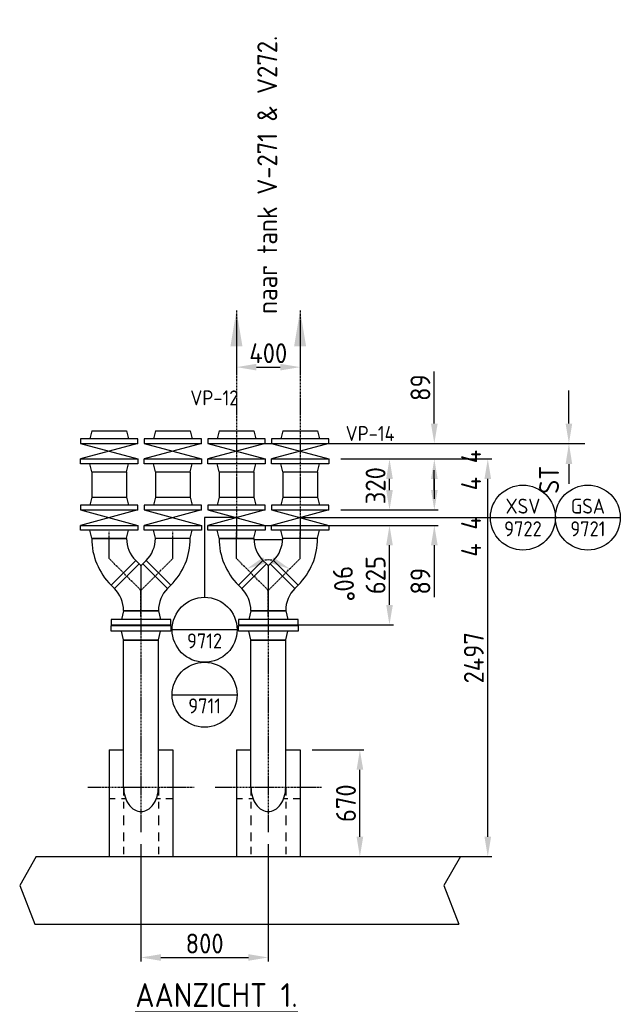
# Model space of a CAD drawing. Header units: metres. Extents: x -82085 to 58758, y -66901 to 95305.
# Tile 86 of 135: x 43506 to 47280, y 3990 to 10173. Entities that reach past the tile are written whole.
import ezdxf
from ezdxf.enums import TextEntityAlignment as Align

# ---------------------------------------------------------------- set-up
doc = ezdxf.new("R2010")
doc.units = ezdxf.units.M
doc.header["$MEASUREMENT"] = 0
doc.header["$PDSIZE"] = -1
doc.linetypes.add('CENTER-LN', pattern=[19, 10, -3, 3, -3])
doc.layers.get('0').update_dxf_attribs({"linetype": 'CONTINUOUS'})
doc.layers.get('DEFPOINTS').update_dxf_attribs({"linetype": 'CONTINUOUS'})
for name, color, linetype in [('3', 3, 'CONTINUOUS'), ('CL', 1, 'CENTER-LN'), ('DIM', 10, 'CONTINUOUS'), ('GEBOUW', 7, 'CONTINUOUS'), ('TEXT2', 7, 'CONTINUOUS')]:
    doc.layers.add(name, color=color, linetype=linetype)
doc.styles.add('ROMANS', font='iso.shx')
doc.styles.get("Standard").update_dxf_attribs({"font": 'iso.shx'})
doc.dimstyles.get("Standard").update_dxf_attribs({"dimtxt": 0.18, "dimasz": 0.18, "dimexe": 0.18, "dimexo": 0.0625, "dimgap": 0.09, "dimtad": 0, "dimtih": 1, "dimtoh": 1, "dimdec": 4, "dimzin": 0, "dimdsep": 46, "dimtxsty": 'Standard', "dimcen": 0.09, "dimadec": 0, "dimazin": 0, "dimtfac": 1, "dimtdec": 4, "dimtofl": 0, "dimtmove": 0, "dimatfit": 3, "dimfxl": 1, "dimtolj": 1, "dimtzin": 0, "dimarcsym": 0})

# ---------------------------------------------------------------- blocks, each defined once
blk = doc.blocks.new('*D245')
at = {"layer": 'DEFPOINTS', "color": 0, "transparency": 16777216}
for p in [(44867.9, 6788.9, -3239), (45018.4, 6773.5), (45267.9, 6788.9, -3239), (45067.9, 6588.9, -3239), (45067.9, 6588.9, -3239)]:
    blk.add_point(p, dxfattribs=at)
at = {"layer": 'DIM', "color": 0, "lineweight": -2, "transparency": 16777216}
blk.add_arc((45067.9, 6588.9), 191, 83.19282, 96.80718, dxfattribs=at)
at = {"layer": 'DIM', "color": 0, "transparency": 16777216}
for points in [[(45054.3, 6759.9), (45036.1, 6797.4), (44932.8, 6724)], [(45099.6, 6797.4), (45081.4, 6759.9), (45202.9, 6724)]]:
    blk.add_solid(points, dxfattribs=at)
at = {"layer": 'DIM', "color": 0, "transparency": 16777216, "insert": (45542.7, 6629), "char_height": 125, "attachment_point": 5, "rotation": 274.82282}
blk.add_mtext('\\A1;90°', dxfattribs=at)
blk = doc.blocks.new('*D117')
at = {"layer": 'DEFPOINTS', "color": 0, "transparency": 16777216}
for p in [(44687.9, 6997.3, -3239), (45829.5, 6997.3), (44880.4, 6372.6, -3239)]:
    blk.add_point(p, dxfattribs=at)
at = {"layer": 'DIM', "color": 0, "lineweight": -2, "transparency": 16777216}
for p, q in [((44762.9, 6997.3), (45854.5, 6997.3)), ((45829.5, 6497.6), (45829.5, 6872.3)), ((44955.4, 6372.6), (45854.5, 6372.6))]:
    blk.add_line(p, q, dxfattribs=at)
at = {"layer": 'DIM', "color": 0, "transparency": 16777216}
for points in [[(45808.7, 6872.3), (45850.4, 6872.3), (45829.5, 6997.3)], [(45808.7, 6497.6), (45850.4, 6497.6), (45829.5, 6372.6)]]:
    blk.add_solid(points, dxfattribs=at)
at = {"layer": 'DIM', "color": 0, "transparency": 16777216, "insert": (45742, 6684.9), "char_height": 125, "attachment_point": 5, "rotation": 90}
blk.add_mtext('\\A1;625', dxfattribs=at)
blk = doc.blocks.new('*D116')
at = {"layer": 'DEFPOINTS', "color": 0, "transparency": 16777216}
for p in [(45447.9, 7094.3, -3239), (46111.2, 7094.3), (45447.9, 6997.3, -3239)]:
    blk.add_point(p, dxfattribs=at)
at = {"layer": 'DIM', "color": 0, "lineweight": -2, "transparency": 16777216}
for p, q in [((46111.2, 7219.3), (46111.2, 7344.3)), ((45522.9, 7094.3), (46136.2, 7094.3)), ((45522.9, 6997.3), (46136.2, 6997.3)), ((46111.2, 6872.3), (46111.2, 6545.5))]:
    blk.add_line(p, q, dxfattribs=at)
at = {"layer": 'DIM', "color": 0, "transparency": 16777216}
for points in [[(46090.4, 7219.3), (46132.1, 7219.3), (46111.2, 7094.3)], [(46090.4, 6872.3), (46132.1, 6872.3), (46111.2, 6997.3)]]:
    blk.add_solid(points, dxfattribs=at)
at = {"layer": 'DIM', "color": 0, "transparency": 16777216, "insert": (46023.7, 6646.4), "char_height": 125, "attachment_point": 5, "rotation": 90}
blk.add_mtext('\\A1;89', dxfattribs=at)
blk = doc.blocks.new('*D115')
at = {"layer": 'DEFPOINTS', "color": 0, "transparency": 16777216}
for p in [(44867.9, 8347.2, -3239), (45267.9, 8347.2, -3239), (45267.9, 7990.8)]:
    blk.add_point(p, dxfattribs=at)
at = {"layer": 'DIM', "color": 0, "lineweight": -2, "transparency": 16777216}
for p, q in [((44867.9, 8272.2), (44867.9, 7965.8)), ((45267.9, 8272.2), (45267.9, 7965.8)), ((44992.9, 7990.8), (45142.9, 7990.8))]:
    blk.add_line(p, q, dxfattribs=at)
at = {"layer": 'DIM', "color": 0, "transparency": 16777216}
for points in [[(44992.9, 8011.7), (44992.9, 7970), (44867.9, 7990.8)], [(45142.9, 8011.7), (45142.9, 7970), (45267.9, 7990.8)]]:
    blk.add_solid(points, dxfattribs=at)
at = {"layer": 'DIM', "color": 0, "transparency": 16777216, "insert": (45067.9, 8078.3), "char_height": 125, "attachment_point": 5}
blk.add_mtext('\\A1;400', dxfattribs=at)
blk = doc.blocks.new('*D114')
at = {"layer": 'DEFPOINTS', "color": 0, "transparency": 16777216}
for p in [(45447.9, 7414.3, -3239), (45829.5, 7414.3), (45447.9, 7094.3, -3239)]:
    blk.add_point(p, dxfattribs=at)
at = {"layer": 'DIM', "color": 0, "lineweight": -2, "transparency": 16777216}
for p, q in [((45522.9, 7414.3), (45854.5, 7414.3)), ((45829.5, 7219.3), (45829.5, 7289.3)), ((45522.9, 7094.3), (45854.5, 7094.3))]:
    blk.add_line(p, q, dxfattribs=at)
at = {"layer": 'DIM', "color": 0, "transparency": 16777216}
for points in [[(45808.7, 7289.3), (45850.4, 7289.3), (45829.5, 7414.3)], [(45808.7, 7219.3), (45850.4, 7219.3), (45829.5, 7094.3)]]:
    blk.add_solid(points, dxfattribs=at)
at = {"layer": 'DIM', "color": 0, "transparency": 16777216, "insert": (45742, 7246.5), "char_height": 125, "attachment_point": 5, "rotation": 90}
blk.add_mtext('\\A1;320', dxfattribs=at)
blk = doc.blocks.new('*D113')
at = {"layer": 'DEFPOINTS', "color": 0, "transparency": 16777216}
for p in [(45447.9, 7511.3, -3239), (46111.2, 7511.3), (45447.9, 7414.3, -3239)]:
    blk.add_point(p, dxfattribs=at)
at = {"layer": 'DIM', "color": 0, "lineweight": -2, "transparency": 16777216}
for p, q in [((46111.2, 7636.3), (46111.2, 7963.1)), ((45522.9, 7511.3), (46136.2, 7511.3)), ((45522.9, 7414.3), (46136.2, 7414.3)), ((46111.2, 7289.3), (46111.2, 7164.3))]:
    blk.add_line(p, q, dxfattribs=at)
at = {"layer": 'DIM', "color": 0, "transparency": 16777216}
for points in [[(46090.4, 7636.3), (46132.1, 7636.3), (46111.2, 7511.3)], [(46090.4, 7289.3), (46132.1, 7289.3), (46111.2, 7414.3)]]:
    blk.add_solid(points, dxfattribs=at)
at = {"layer": 'DIM', "color": 0, "transparency": 16777216, "insert": (46023.7, 7862.2), "char_height": 125, "attachment_point": 5, "rotation": 90}
blk.add_mtext('\\A1;89', dxfattribs=at)
blk = doc.blocks.new('*D112')
at = {"layer": 'DEFPOINTS', "color": 0, "transparency": 16777216}
for p in [(45447.9, 7414.3), (46447.1, 7414.3), (45267.9, 4917.2)]:
    blk.add_point(p, dxfattribs=at)
at = {"layer": 'DIM', "color": 0, "lineweight": -2, "transparency": 16777216}
for p, q in [((45522.9, 7414.3), (46472.1, 7414.3)), ((46447.1, 5042.2), (46447.1, 7289.3)), ((45342.9, 4917.2), (46472.1, 4917.2))]:
    blk.add_line(p, q, dxfattribs=at)
at = {"layer": 'DIM', "color": 0, "transparency": 16777216}
for points in [[(46426.3, 7289.3), (46468, 7289.3), (46447.1, 7414.3)], [(46426.3, 5042.2), (46468, 5042.2), (46447.1, 4917.2)]]:
    blk.add_solid(points, dxfattribs=at)
at = {"layer": 'DIM', "color": 0, "transparency": 16777216, "insert": (46359.6, 6165.7), "char_height": 125, "attachment_point": 5, "rotation": 90}
blk.add_mtext('\\A1;2497', dxfattribs=at)
blk = doc.blocks.new('*D31')
at = {"layer": 'DEFPOINTS', "color": 0, "transparency": 16777216}
for p in [(45267.9, 5587.2), (45643.5, 5587.2), (45267.9, 4917.2)]:
    blk.add_point(p, dxfattribs=at)
at = {"layer": 'DIM', "color": 0, "lineweight": -2, "transparency": 16777216}
for p, q in [((45342.9, 5587.2), (45668.5, 5587.2)), ((45643.5, 5042.2), (45643.5, 5462.2)), ((45342.9, 4917.2), (45668.5, 4917.2))]:
    blk.add_line(p, q, dxfattribs=at)
at = {"layer": 'DIM', "color": 0, "transparency": 16777216}
for points in [[(45622.7, 5462.2), (45664.4, 5462.2), (45643.5, 5587.2)], [(45622.7, 5042.2), (45664.4, 5042.2), (45643.5, 4917.2)]]:
    blk.add_solid(points, dxfattribs=at)
at = {"layer": 'DIM', "color": 0, "transparency": 16777216, "insert": (45556, 5252.2), "char_height": 125, "attachment_point": 5, "rotation": 90}
blk.add_mtext('\\A1;670', dxfattribs=at)
blk = doc.blocks.new('*D300')
at = {"layer": 'DEFPOINTS', "color": 0, "transparency": 16777216}
for p in [(44267.9, 5070.8), (45067.9, 5070.8), (45067.9, 4283.6)]:
    blk.add_point(p, dxfattribs=at)
at = {"layer": 'DIM', "color": 0, "lineweight": -2, "transparency": 16777216}
for p, q in [((44267.9, 4995.8), (44267.9, 4258.6)), ((45067.9, 4995.8), (45067.9, 4258.6)), ((44392.9, 4283.6), (44942.9, 4283.6))]:
    blk.add_line(p, q, dxfattribs=at)
at = {"layer": 'DIM', "color": 0, "transparency": 16777216}
for points in [[(44392.9, 4304.4), (44392.9, 4262.8), (44267.9, 4283.6)], [(44942.9, 4304.4), (44942.9, 4262.8), (45067.9, 4283.6)]]:
    blk.add_solid(points, dxfattribs=at)
at = {"layer": 'DIM', "color": 0, "transparency": 16777216, "insert": (44667.9, 4371.1), "char_height": 125, "attachment_point": 5}
blk.add_mtext('\\A1;800', dxfattribs=at)

msp = doc.modelspace()

# ---------------------------------------------------------------- linework, layer by layer
at = {"color": 0, "linetype": 'ByBlock'}
for p, q in [((46956.90173, 7761.27212), (46956.90173, 7844.60546)), ((46956.90173, 7636.27212), (46956.90173, 7761.27212)), ((44687.85537, 7511.27212), (47056.90173, 7511.27212)), ((46956.90173, 7382.27212), (46956.90173, 7257.27212))]:
    msp.add_line(p, q, dxfattribs=at)
for p, q in [((44977.52228, 6908.51308), (45158.18846, 6908.51308)), ((44067.85537, 5587.16275), (44067.85537, 4917.16683)), ((44067.85537, 5587.16275), (44158.99533, 5587.16275)), ((44377.40537, 5587.16275), (44467.85537, 5587.16275)), ((44467.85537, 5587.16275), (44467.85537, 4917.16683)), ((44867.85537, 5587.16275), (44867.85537, 4917.16683)), ((44867.85537, 5587.16275), (44958.99533, 5587.16275)), ((45177.40537, 5587.16275), (45267.85537, 5587.16275)), ((45267.85537, 5587.16275), (45267.85537, 4917.16683)), ((44158.99533, 5354.10996), (44158.99533, 5300.60562)), ((44377.40537, 5354.10996), (44377.40537, 5300.60562)), ((44958.99533, 5354.10996), (44958.99533, 5300.60562)), ((45177.40537, 5354.10996), (45177.40537, 5300.60562)), ((44067.85537, 5281.94107), (44105.45378, 5281.94107)), ((44145.40326, 5281.94107), (44171.47397, 5281.94107)), ((44158.99533, 5260.84242), (44158.99533, 5218.80705)), ((44363.8133, 5281.94107), (44389.88401, 5281.94107)), ((44364.92673, 5281.94107), (44390.31029, 5281.94107)), ((44377.40537, 5260.84242), (44377.40537, 5218.80705)), ((44424.18042, 5281.94107), (44467.85537, 5281.94107)), ((44867.85537, 5281.94107), (44905.45378, 5281.94107)), ((44945.40326, 5281.94107), (44971.47397, 5281.94107)), ((44958.99533, 5260.84242), (44958.99533, 5218.80705)), ((45163.8133, 5281.94107), (45189.88401, 5281.94107)), ((45164.92673, 5281.94107), (45190.31029, 5281.94107)), ((45177.40537, 5260.84242), (45177.40537, 5218.80705)), ((45224.18042, 5281.94107), (45267.85537, 5281.94107)), ((44158.99533, 5174.4995), (44158.99533, 5115.42281)), ((44377.40537, 5174.4995), (44377.40537, 5115.42281)), ((44958.99533, 5174.4995), (44958.99533, 5115.42281)), ((45177.40537, 5174.4995), (45177.40537, 5115.42281)), ((44158.99533, 5068.84309), (44158.99533, 5014.31061)), ((44377.40537, 5068.84309), (44377.40537, 5014.31061)), ((44958.99533, 5068.84309), (44958.99533, 5014.31061)), ((45177.40537, 5068.84309), (45177.40537, 5014.31061)), ((44158.99533, 4979.09176), (44158.99533, 4932.51204)), ((44377.40537, 4979.09176), (44377.40537, 4932.51204)), ((44958.99533, 4979.09176), (44958.99533, 4932.51204)), ((45177.40537, 4979.09176), (45177.40537, 4932.51204))]:
    msp.add_line(p, q)
for points in [[(46936.0684, 7636.27212), (46977.73507, 7636.27212), (46956.90173, 7511.27212)], [(46936.0684, 7382.27212), (46977.73507, 7382.27212), (46956.90173, 7511.27212)]]:
    msp.add_solid(points, dxfattribs=at)
at = {"layer": '3'}
for p, q in [((43958.30537, 7591.27212), (43945.85537, 7541.27212)), ((43958.30537, 7591.27212), (44177.40537, 7591.27212)), ((44177.40537, 7591.27212), (44189.85537, 7541.27212)), ((44358.30537, 7591.27212), (44345.85537, 7541.27212)), ((44358.30537, 7591.27212), (44577.40537, 7591.27212)), ((44577.40537, 7591.27212), (44589.85537, 7541.27212)), ((44758.30537, 7591.27212), (44745.85537, 7541.27212)), ((44758.30537, 7591.27212), (44977.40537, 7591.27212)), ((44977.40537, 7591.27212), (44989.85537, 7541.27212)), ((45158.30537, 7591.27212), (45145.85537, 7541.27212)), ((45158.30537, 7591.27212), (45377.40537, 7591.27212)), ((45377.40537, 7591.27212), (45389.85537, 7541.27212)), ((44247.85537, 7511.27212), (43887.85537, 7414.27212)), ((43887.85537, 7511.27212), (44247.85537, 7414.27212)), ((44287.85537, 7511.27212), (44647.85537, 7414.27212)), ((44647.85537, 7511.27212), (44287.85537, 7414.27212)), ((45047.85537, 7511.27212), (44687.85537, 7414.27212)), ((44687.85537, 7511.27212), (45047.85537, 7414.27212)), ((45087.85537, 7511.27212), (45447.85537, 7414.27212)), ((45447.85537, 7511.27212), (45087.85537, 7414.27212)), ((43958.30537, 7334.27212), (43945.85537, 7384.27212)), ((44177.40537, 7334.27212), (44189.85537, 7384.27212)), ((44358.30537, 7334.27212), (44345.85537, 7384.27212)), ((44577.40537, 7334.27212), (44589.85537, 7384.27212)), ((44758.30537, 7334.27212), (44745.85537, 7384.27212)), ((44977.40537, 7334.27212), (44989.85537, 7384.27212)), ((45158.30537, 7334.27212), (45145.85537, 7384.27212)), ((45377.40537, 7334.27212), (45389.85537, 7384.27212)), ((43958.30537, 7334.27212), (43958.30537, 7174.27212)), ((43958.30537, 7334.27212), (44177.40537, 7334.27212)), ((44177.40537, 7334.27212), (44177.40537, 7174.27212)), ((44358.30537, 7334.27212), (44577.40537, 7334.27212)), ((44358.30537, 7334.27212), (44358.30537, 7174.27212)), ((44577.40537, 7334.27212), (44577.40537, 7174.27212)), ((44758.30537, 7334.27212), (44758.30537, 7174.27212)), ((44758.30537, 7334.27212), (44977.40537, 7334.27212)), ((44977.40537, 7334.27212), (44977.40537, 7174.27212)), ((45158.30537, 7334.27212), (45377.40537, 7334.27212)), ((45158.30537, 7334.27212), (45158.30537, 7174.27212)), ((45377.40537, 7334.27212), (45377.40537, 7174.27212)), ((43958.30537, 7174.27212), (43945.85537, 7124.27212)), ((43958.30537, 7174.27212), (44177.40537, 7174.27212)), ((44177.40537, 7174.27212), (44189.85537, 7124.27212)), ((44358.30537, 7174.27212), (44345.85537, 7124.27212)), ((44358.30537, 7174.27212), (44577.40537, 7174.27212)), ((44577.40537, 7174.27212), (44589.85537, 7124.27212)), ((44758.30537, 7174.27212), (44745.85537, 7124.27212)), ((44758.30537, 7174.27212), (44977.40537, 7174.27212)), ((44977.40537, 7174.27212), (44989.85537, 7124.27212)), ((45158.30537, 7174.27212), (45145.85537, 7124.27212)), ((45158.30537, 7174.27212), (45377.40537, 7174.27212)), ((45377.40537, 7174.27212), (45389.85537, 7124.27212)), ((44247.85537, 7094.27212), (43887.85537, 6997.27212)), ((43887.85537, 7094.27212), (44247.85537, 6997.27212)), ((44287.85537, 7094.27212), (44647.85537, 6997.27212)), ((44647.85537, 7094.27212), (44287.85537, 6997.27212)), ((45047.85537, 7094.27212), (44687.85537, 6997.27212)), ((44687.85537, 7094.27212), (45047.85537, 6997.27212)), ((45087.85537, 7094.27212), (45447.85537, 6997.27212)), ((45447.85537, 7094.27212), (45087.85537, 6997.27212)), ((43958.30537, 6917.27212), (43945.85537, 6967.27212)), ((44177.40537, 6917.27212), (44189.85537, 6967.27212)), ((44358.30537, 6917.27212), (44345.85537, 6967.27212)), ((44577.40537, 6917.27212), (44589.85537, 6967.27212)), ((44758.30537, 6917.27212), (44745.85537, 6967.27212)), ((44977.40537, 6917.27212), (44989.85537, 6967.27212)), ((45158.30537, 6917.27212), (45145.85537, 6967.27212)), ((45377.40537, 6917.27212), (45389.85537, 6967.27212)), ((43958.30537, 6917.27212), (44177.40537, 6917.27212)), ((43958.30537, 6915.27212), (44177.40537, 6915.27212)), ((44358.30537, 6917.27212), (44577.40537, 6917.27212)), ((44577.40537, 6915.27212), (44358.30537, 6915.27212)), ((44758.30537, 6917.27212), (44977.40537, 6917.27212)), ((44758.30537, 6915.27212), (44977.40537, 6915.27212)), ((45158.30537, 6917.27212), (45377.40537, 6917.27212)), ((45377.40537, 6915.27212), (45158.30537, 6915.27212)), ((44234.65135, 6777.0681), (44079.72425, 6622.14101)), ((44101.05939, 6600.80587), (44255.98649, 6755.73297)), ((44255.98649, 6755.73297), (44234.65135, 6777.0681)), ((44267.85537, 6743.36278), (44267.85537, 6462.60185)), ((44279.72425, 6755.73297), (44301.05939, 6777.0681)), ((44434.65135, 6600.80587), (44279.72425, 6755.73297)), ((44301.05939, 6777.0681), (44455.98649, 6622.14101)), ((45034.65135, 6777.0681), (44879.72425, 6622.14101)), ((44901.05939, 6600.80587), (45055.98649, 6755.73297)), ((45055.98649, 6755.73297), (45034.65135, 6777.0681)), ((45067.85537, 6743.36278), (45067.85537, 6462.60185)), ((45079.72425, 6755.73297), (45101.05939, 6777.0681)), ((45234.65135, 6600.80587), (45079.72425, 6755.73297)), ((45101.05939, 6777.0681), (45255.98649, 6622.14101)), ((44101.05939, 6600.80587), (44079.72425, 6622.14101)), ((44434.65135, 6600.80587), (44455.98649, 6622.14101)), ((44901.05939, 6600.80587), (44879.72425, 6622.14101)), ((45234.65135, 6600.80587), (45255.98649, 6622.14101)), ((44158.30537, 6460.60185), (44145.85537, 6406.60185)), ((44158.30537, 6462.60185), (44377.40537, 6462.60185)), ((44158.30537, 6462.60185), (44377.40537, 6462.60185)), ((44158.30537, 6460.60185), (44377.40537, 6460.60185)), ((44377.40537, 6460.60185), (44389.85537, 6406.60185)), ((44958.30537, 6460.60185), (44945.85537, 6406.60185)), ((44958.30537, 6462.60185), (45177.40537, 6462.60185)), ((44958.30537, 6462.60185), (45177.40537, 6462.60185)), ((44958.30537, 6460.60185), (45177.40537, 6460.60185)), ((45177.40537, 6460.60185), (45189.85537, 6406.60185)), ((44158.30537, 6278.60185), (44145.85537, 6332.60185)), ((44377.40537, 6278.60185), (44389.85537, 6332.60185)), ((44958.30537, 6278.60185), (44945.85537, 6332.60185)), ((45177.40537, 6278.60185), (45189.85537, 6332.60185)), ((44158.30537, 6278.60185), (44377.40537, 6278.60185)), ((44158.30537, 6276.60185), (44377.40537, 6276.60185)), ((44158.741, 6276.60185), (44158.80991, 6272.71683)), ((44158.99533, 5354.10996), (44158.99533, 6276.60185)), ((44377.40537, 5354.10996), (44377.40537, 6276.60185)), ((44377.40537, 6272.71683), (44377.40537, 6276.60185)), ((44958.30537, 6278.60185), (45177.40537, 6278.60185)), ((44958.30537, 6276.60185), (45177.40537, 6276.60185)), ((44958.741, 6276.60185), (44958.80991, 6272.71683)), ((44958.99533, 5354.10996), (44958.99533, 6276.60185)), ((45177.40537, 5354.10996), (45177.40537, 6276.60185)), ((45177.40537, 6272.71683), (45177.40537, 6276.60185))]:
    msp.add_line(p, q, dxfattribs=at)
for points in [[(43887.85537, 7511.27212), (44247.85537, 7511.27212), (44247.85537, 7541.27212), (43887.85537, 7541.27212)], [(44287.85537, 7511.27212), (44647.85537, 7511.27212), (44647.85537, 7541.27212), (44287.85537, 7541.27212)], [(44687.85537, 7511.27212), (45047.85537, 7511.27212), (45047.85537, 7541.27212), (44687.85537, 7541.27212)], [(45087.85537, 7511.27212), (45447.85537, 7511.27212), (45447.85537, 7541.27212), (45087.85537, 7541.27212)], [(43887.85537, 7414.27212), (44247.85537, 7414.27212), (44247.85537, 7384.27212), (43887.85537, 7384.27212)], [(44287.85537, 7414.27212), (44647.85537, 7414.27212), (44647.85537, 7384.27212), (44287.85537, 7384.27212)], [(44687.85537, 7414.27212), (45047.85537, 7414.27212), (45047.85537, 7384.27212), (44687.85537, 7384.27212)], [(45087.85537, 7414.27212), (45447.85537, 7414.27212), (45447.85537, 7384.27212), (45087.85537, 7384.27212)], [(43887.85537, 7094.27212), (44247.85537, 7094.27212), (44247.85537, 7124.27212), (43887.85537, 7124.27212)], [(44287.85537, 7094.27212), (44647.85537, 7094.27212), (44647.85537, 7124.27212), (44287.85537, 7124.27212)], [(44687.85537, 7094.27212), (45047.85537, 7094.27212), (45047.85537, 7124.27212), (44687.85537, 7124.27212)], [(45087.85537, 7094.27212), (45447.85537, 7094.27212), (45447.85537, 7124.27212), (45087.85537, 7124.27212)], [(43887.85537, 6997.27212), (44247.85537, 6997.27212), (44247.85537, 6967.27212), (43887.85537, 6967.27212)], [(44287.85537, 6997.27212), (44647.85537, 6997.27212), (44647.85537, 6967.27212), (44287.85537, 6967.27212)], [(44687.85537, 6997.27212), (45047.85537, 6997.27212), (45047.85537, 6967.27212), (44687.85537, 6967.27212)], [(45087.85537, 6997.27212), (45447.85537, 6997.27212), (45447.85537, 6967.27212), (45087.85537, 6967.27212)], [(44080.35537, 6372.60185), (44455.35537, 6372.60185), (44455.35537, 6406.60185), (44080.35537, 6406.60185)], [(44880.35537, 6372.60185), (45255.35537, 6372.60185), (45255.35537, 6406.60185), (44880.35537, 6406.60185)], [(44080.35537, 6368.60185), (44455.35537, 6368.60185), (44455.35537, 6332.60185), (44080.35537, 6332.60185)], [(44880.35537, 6368.60185), (45255.35537, 6368.60185), (45255.35537, 6332.60185), (44880.35537, 6332.60185)]]:
    msp.add_lwpolyline(points, close=True, dxfattribs=at)
for points in [[(44158.99533, 5354.10996, 0.0714855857), (44167.7688, 5293.05826, 0.0829276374), (44190.98074, 5245.12018, 0.1067384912), (44228.52304, 5210.72247, 0.133037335), (44268.20035, 5199.97513, 0.133037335), (44307.87765, 5210.72247, 0.1067384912), (44345.41996, 5245.12018, 0.0829276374), (44368.6319, 5293.05826, 0.0714855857), (44377.40537, 5354.10996, 0.0714855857)], [(44958.99533, 5354.10996, 0.0714855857), (44967.7688, 5293.05826, 0.0829276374), (44990.98074, 5245.12018, 0.1067384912), (45028.52304, 5210.72247, 0.133037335), (45068.20035, 5199.97513, 0.133037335), (45107.87765, 5210.72247, 0.1067384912), (45145.41996, 5245.12018, 0.0829276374), (45168.6319, 5293.05826, 0.0714855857), (45177.40537, 5354.10996, 0.0714855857)]]:
    msp.add_lwpolyline(points, format="xyb", dxfattribs=at)
for centre, radius, start, end in [((44372.85537, 6915.27212), 414.55, 180, 225), ((44372.85537, 6915.27212), 195.45, 180, 225), ((44162.85537, 6915.27212), 195.45, 315, 0), ((44162.85537, 6915.27212), 414.55, 315, 0), ((45172.85537, 6915.27212), 414.55, 180, 225), ((45172.85537, 6915.27212), 195.45, 180, 225), ((44962.85537, 6915.27212), 195.45, 315, 0), ((44962.85537, 6915.27212), 414.55, 315, 0), ((43962.85537, 6462.60185), 414.55, 42.630425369, 45), ((44572.85537, 6462.60185), 414.55, 135, 137.369574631), ((44762.85537, 6462.60185), 414.55, 42.630425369, 45), ((45372.85537, 6462.60185), 414.55, 135, 137.369574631), ((43962.85537, 6462.60185), 195.45, 0, 45), ((44572.85537, 6462.60185), 195.45, 135, 180), ((44762.85537, 6462.60185), 195.45, 0, 45), ((45372.85537, 6462.60185), 195.45, 135, 180)]:
    msp.add_arc(centre, radius, start, end, dxfattribs=at)
at = {"layer": 'CL'}
for p, q in [((44867.85537, 8347.19369), (44867.85537, 6919.4064)), ((45267.85537, 8347.19369), (45267.85537, 6919.4064)), ((44067.85537, 6788.93699), (44067.85537, 6961.06159)), ((44467.85537, 6788.93699), (44467.85537, 6961.06159)), ((44867.85537, 6788.93699), (44867.85537, 6961.06159)), ((45267.85537, 6788.93699), (45267.85537, 6961.06159)), ((44267.85537, 6588.93699), (44067.85537, 6788.93699)), ((44267.85537, 6588.93699), (44467.85537, 6788.93699)), ((45067.85537, 6588.93699), (44867.85537, 6788.93699)), ((45067.85537, 6588.93699), (45267.85537, 6788.93699)), ((44267.85537, 6425.72206), (44267.85537, 6588.93699)), ((45067.85537, 6425.72206), (45067.85537, 6588.93699)), ((44267.85537, 6490.59371), (44267.85537, 5070.80642)), ((45067.85537, 6490.59371), (45067.85537, 5070.80642)), ((43934.0758, 5354.10996), (44601.63494, 5354.10996)), ((44734.0758, 5354.10996), (45401.63494, 5354.10996))]:
    msp.add_line(p, q, dxfattribs=at)
at = {"layer": 'DEFPOINTS', "color": 0, "linetype": 'ByBlock'}
for p in [(46921.59756, 7511.27212), (46956.90173, 7511.27212), (44655.35537, 7422.27212), (45455.35537, 7422.27212), (44655.35537, 7102.27212), (45455.35537, 7102.27212)]:
    msp.add_point(p, dxfattribs=at)
at = {"layer": 'GEBOUW'}
for p, q in [((44867.85537, 7045.77212), (44667.85537, 7045.77212)), ((44667.85537, 7045.77212), (44667.85537, 6545.77212)), ((45267.85537, 7045.77212), (47279.89291, 7045.77212)), ((44871.86629, 6341.76121), (44463.84445, 6341.76121)), ((44463.84445, 5933.73938), (44871.86629, 5933.73938)), ((43609.28476, 4917.16683), (46274.71534, 4917.16683)), ((43600.65872, 4492.16683), (46266.0893, 4492.16683))]:
    msp.add_line(p, q, dxfattribs=at)
for points in [[(43609.28476, 4917.16683), (43505.77287, 4736.55876), (43600.65872, 4492.16683)], [(46274.71534, 4917.16683), (46171.20345, 4736.55876), (46266.0893, 4492.16683)]]:
    msp.add_lwpolyline(points, dxfattribs=at)
for centre in [(46667.86017, 7045.77212), (47075.882, 7045.77212), (44667.85537, 6341.76121), (44667.85537, 5933.73938)]:
    msp.add_circle(centre, 204.01092, dxfattribs=at)
at = {"layer": 'TEXT2', "color": 1, "linetype": 'CENTER-LN'}
for points in [[(44905.35537, 8122.19369), (44830.35537, 8122.19369), (44867.85537, 8347.19369)], [(45305.35537, 8122.19369), (45230.35537, 8122.19369), (45267.85537, 8347.19369)]]:
    msp.add_solid(points, dxfattribs=at)

# ---------------------------------------------------------------- texts
at = {"color": 0, "linetype": 'ByBlock', "style": 'ROMANS'}
msp.add_text('ST', height=125, rotation=90, dxfattribs=at).set_placement((46831.90173, 7283.43608), align=Align.MIDDLE)
at = {"layer": '3', "color": 4, "style": 'ROMANS'}
msp.add_text('%%UAANZICHT 1.', height=150, dxfattribs=at).set_placement((44742.33565, 4047.72001), align=Align.MIDDLE)
at = {"layer": 'DIM', "style": 'ROMANS'}
for s, p in [('naar tank V-271 & V272.', (45061.33551, 8325.26299)), ('4', (46342.22519, 7387.15698, 3238.98623)), ('4', (46342.22519, 7217.04822, 3238.98623)), ('4', (46342.22519, 6970.15698, 3238.98623)), ('4', (46342.22519, 6800.04822, 3238.98623))]:
    msp.add_text(s, height=125, rotation=90, dxfattribs=at).set_placement(p, align=Align.MIDDLE_LEFT)
at = {"layer": 'GEBOUW', "style": 'ROMANS'}
for s, p in [('VP-12', (44728.86792, 7797.91512, 3238.98623)), ('VP-14', (45707.75295, 7574.22574)), ('XSV', (46668.06696, 7117.99163)), ('GSA', (47076.08879, 7117.99163)), ('9722', (46668.06696, 6975.58605)), ('9721', (47076.08879, 6975.58605)), ('9712', (44667.64858, 6271.57513)), ('9711', (44667.64858, 5863.5533))]:
    msp.add_text(s, height=93.75, dxfattribs=at).set_placement(p, align=Align.MIDDLE)

# ---------------------------------------------------------------- dimensions: what is measured, and where the dimension line sits
at = {"layer": 'DIM'}
for base, p1, p2, override, picture, middle in [((45267.85537, 7990.83276), (44867.85537, 8347.19369, -3238.98623), (45267.85537, 8347.19369, -3238.98623), {"dimtxt": 125, "dimasz": 125, "dimexe": 25, "dimexo": 75, "dimgap": 25, "dimtad": 1, "dimtih": 0, "dimtoh": 0, "dimdec": 0, "dimzin": 3, "dimcen": 0, "dimtfac": 0.008, "dimtdec": 0, "dimtmove": 0, "dimtzin": 3}, '*D115', (45067.85537, 8078.33276)), ((45067.85537, 4283.60854), (44267.85537, 5070.80642), (45067.85537, 5070.80642), {"dimtxt": 125, "dimasz": 125, "dimexe": 25, "dimexo": 75, "dimgap": 25, "dimtad": 1, "dimtih": 0, "dimtoh": 0, "dimdec": 0, "dimzin": 3, "dimcen": 0, "dimtfac": 0.008, "dimtdec": 0, "dimtzin": 3}, '*D300', (44667.85537, 4371.10854))]:
    dim = msp.add_linear_dim(base=base, p1=p1, p2=p2, dimstyle='Standard', override=override, dxfattribs=at)
    dim.commit()
    dim.dimension.update_dxf_attribs({"geometry": picture, "text_midpoint": middle})
for base, p1, p2, picture, middle in [((46111.22635, 7511.27212, 3238.98623), (45447.85537, 7414.27212), (45447.85537, 7511.27212), '*D113', (46111.22635, 7862.16498, 3238.98623)), ((46111.22635, 7094.27212, 3238.98623), (45447.85537, 6997.27212), (45447.85537, 7094.27212), '*D116', (46111.22635, 6646.37927, 3238.98623))]:
    dim = msp.add_linear_dim(base=base, p1=p1, p2=p2, angle=90, text='89', dimstyle='Standard', override={"dimtxt": 125, "dimasz": 125, "dimexe": 25, "dimexo": 75, "dimgap": 25, "dimtad": 1, "dimtih": 0, "dimtoh": 0, "dimdec": 0, "dimzin": 3, "dimcen": 0, "dimtfac": 0.008, "dimtdec": 0, "dimtmove": 0, "dimtzin": 3}, dxfattribs=at)
    dim.commit()
    dim.dimension.update_dxf_attribs({"geometry": picture, "text_midpoint": middle, "dimtype": 160})
for base, p1, p2, picture, middle in [((46447.14604, 7414.27212), (45267.85537, 4917.16683), (45447.85537, 7414.27212), '*D112', (46359.64604, 6165.71948)), ((45829.54086, 6997.27212, 3238.98623), (44880.35537, 6372.60185), (44687.85537, 6997.27212), '*D117', (45742.04086, 6684.93699, 3238.98623)), ((45643.5403, 5587.16275), (45267.85537, 4917.16683), (45267.85537, 5587.16275), '*D31', (45556.0403, 5252.16479))]:
    dim = msp.add_linear_dim(base=base, p1=p1, p2=p2, angle=90, dimstyle='Standard', override={"dimtxt": 125, "dimasz": 125, "dimexe": 25, "dimexo": 75, "dimgap": 25, "dimtad": 1, "dimtih": 0, "dimtoh": 0, "dimdec": 0, "dimzin": 3, "dimcen": 0, "dimtfac": 0.008, "dimtdec": 0, "dimtzin": 3}, dxfattribs=at)
    dim.commit()
    dim.dimension.update_dxf_attribs({"geometry": picture, "text_midpoint": middle})
dim = msp.add_linear_dim(base=(45829.54086, 7414.27212, 3238.98623), p1=(45447.85537, 7094.27212), p2=(45447.85537, 7414.27212), angle=90, dimstyle='Standard', override={"dimtxt": 125, "dimasz": 125, "dimexe": 25, "dimexo": 75, "dimgap": 25, "dimtad": 1, "dimtih": 0, "dimtoh": 0, "dimdec": 0, "dimzin": 3, "dimcen": 0, "dimtfac": 0.008, "dimtdec": 0, "dimtzin": 3}, dxfattribs=at)
dim.commit()
dim.dimension.update_dxf_attribs({"geometry": '*D114', "text_midpoint": (45829.54086, 7246.53113, 3238.98623), "dimtype": 160})
dim = msp.add_angular_dim_2l(base=(45018.41089, 6773.4663), line1=((45067.85537, 6588.93699, -3238.98623), (44867.85537, 6788.93699, -3238.98623)), line2=((45067.85537, 6588.93699, -3238.98623), (45267.85537, 6788.93699, -3238.98623)), dimstyle='Standard', override={"dimtxt": 125, "dimasz": 125, "dimexe": 25, "dimexo": 75, "dimgap": 0, "dimtad": 1, "dimtih": 0, "dimtoh": 0, "dimdec": 0, "dimzin": 3, "dimcen": 0, "dimtfac": 0.008, "dimtdec": 0, "dimtmove": 2, "dimtzin": 3}, dxfattribs=at)
dim.commit()
dim.dimension.update_dxf_attribs({"geometry": '*D245', "text_midpoint": (45542.69542, 6629.00085), "dimtype": 162})

doc.saveas('drawing.dxf')
